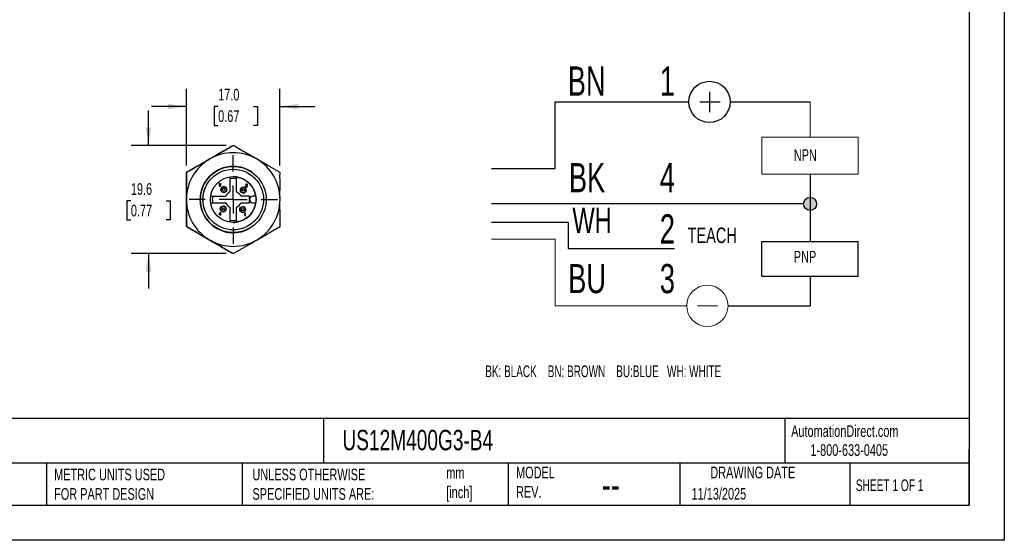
# Model space of a CAD drawing. Header units: millimetres. Extents: x 0 to 210, y 0 to 162.
# Tile 2 of 3: x 75 to 210, y 0 to 71. Entities that reach past the tile are written whole.
import ezdxf

# ---------------------------------------------------------------- set-up
doc = ezdxf.new("R2010")
doc.units = ezdxf.units.MM
doc.header["$LTSCALE"] = 0.75
doc.linetypes.add('CENTERX2', pattern=[20.32, 12.7, -2.54, 2.54, -2.54])
doc.layers.add('CENTER', color=40, linetype='CENTERX2')
doc.layers.add('DIMENSIONS', color=140, linetype='Continuous', lineweight=25)
doc.layers.add('TEXT', color=140, linetype='Continuous', lineweight=25)
doc.styles.add('SLDTEXTSTYLE0', font='TXT', dxfattribs={"width": 0.7})
doc.styles.add('SLDTEXTSTYLE1', font='TXT', dxfattribs={"width": 0.637778})
doc.styles.add('SLDTEXTSTYLE2', font='TXT', dxfattribs={"width": 0.65})
doc.dimstyles.new('SLDDIMSTYLE0', dxfattribs={"dimtxt": 1.618506, "dimasz": 2.4765, "dimexe": 0, "dimexo": 0.0625, "dimgap": 0.404626, "dimtad": 0, "dimtih": 1, "dimtoh": 1, "dimdec": 1, "dimlfac": 1.333333, "dimrnd": 1e-09, "dimzin": 12, "dimdsep": 46, "dimtxsty": 'SLDTEXTSTYLE0', "dimsah": 1, "dimcen": 0.09, "dimadec": 0, "dimazin": 3, "dimtfac": 1, "dimtdec": 1, "dimtmove": 0, "dimatfit": 0, "dimfxl": 0, "dimfrac": 2, "dimtolj": 1, "dimtzin": 12, "dimarcsym": 0})
doc.dimstyles.new('SLDDIMSTYLE1', dxfattribs={"dimtxt": 1.618506, "dimasz": 2.4765, "dimexe": 0, "dimexo": 0.0625, "dimgap": 0.404626, "dimtad": 0, "dimtih": 1, "dimtoh": 1, "dimdec": 1, "dimlfac": 1.333333, "dimrnd": 1e-09, "dimzin": 4, "dimdsep": 46, "dimtxsty": 'SLDTEXTSTYLE0', "dimsah": 1, "dimcen": 0.09, "dimadec": 0, "dimazin": 1, "dimtfac": 1, "dimtdec": 1, "dimtmove": 0, "dimatfit": 0, "dimfxl": 0, "dimfrac": 2, "dimtolj": 1, "dimtzin": 12, "dimarcsym": 0})

# ---------------------------------------------------------------- blocks, each defined once
blk = doc.blocks.new('SW_NOTE_0')
at = {"color": 0, "linetype": 'Continuous', "lineweight": 18, "insert": (0, 2.05), "char_height": 1.587, "attachment_point": 1, "style": 'SLDTEXTSTYLE0'}
blk.add_mtext('TEACH', dxfattribs=at)
blk = doc.blocks.new('SW_NOTE_0_1')
at = {"color": 0, "linetype": 'Continuous', "lineweight": 18, "insert": (0, 3.33), "char_height": 2.58, "attachment_point": 1, "style": 'SLDTEXTSTYLE0'}
blk.add_mtext('WH', dxfattribs=at)
blk = doc.blocks.new('SW_NOTE_0_2')
at = {"color": 0, "linetype": 'Continuous', "lineweight": 18, "insert": (0, 1.53), "char_height": 1.191, "attachment_point": 1, "style": 'SLDTEXTSTYLE0'}
blk.add_mtext('NPN', dxfattribs=at)
blk = doc.blocks.new('SW_NOTE_0_3')
at = {"color": 0, "linetype": 'Continuous', "lineweight": 18, "insert": (0, 1.53), "char_height": 1.191, "attachment_point": 1, "style": 'SLDTEXTSTYLE0'}
blk.add_mtext('PNP', dxfattribs=at)
blk = doc.blocks.new('SW_NOTE_0_4')
at = {"color": 0, "linetype": 'Continuous', "lineweight": 18, "insert": (0, 3.84), "char_height": 2.977, "attachment_point": 1, "style": 'SLDTEXTSTYLE0'}
blk.add_mtext('BN', dxfattribs=at)
blk = doc.blocks.new('SW_NOTE_0_5')
at = {"color": 0, "linetype": 'Continuous', "lineweight": 18, "insert": (0, 3.84), "char_height": 2.977, "attachment_point": 1, "style": 'SLDTEXTSTYLE0'}
blk.add_mtext('BK', dxfattribs=at)
blk = doc.blocks.new('SW_NOTE_0_6')
at = {"color": 0, "linetype": 'Continuous', "lineweight": 18, "insert": (0, 3.84), "char_height": 2.977, "attachment_point": 1, "style": 'SLDTEXTSTYLE0'}
blk.add_mtext('BU', dxfattribs=at)
blk = doc.blocks.new('SW_NOTE_0_7')
at = {"color": 0, "linetype": 'Continuous', "lineweight": 18, "insert": (0, 3.84), "char_height": 2.98, "attachment_point": 1, "style": 'SLDTEXTSTYLE0'}
blk.add_mtext('1', dxfattribs=at)
blk = doc.blocks.new('SW_NOTE_0_8')
at = {"color": 0, "linetype": 'Continuous', "lineweight": 18, "insert": (0, 3.84), "char_height": 2.98, "attachment_point": 1, "style": 'SLDTEXTSTYLE0'}
blk.add_mtext('4', dxfattribs=at)
blk = doc.blocks.new('SW_NOTE_0_9')
at = {"color": 0, "linetype": 'Continuous', "lineweight": 18, "insert": (0, 3.84), "char_height": 2.98, "attachment_point": 1, "style": 'SLDTEXTSTYLE0'}
blk.add_mtext('3', dxfattribs=at)
blk = doc.blocks.new('SW_NOTE_0_10')
at = {"layer": 'DIMENSIONS', "color": 0, "insert": (0, 1.53), "char_height": 1.1906, "attachment_point": 1, "style": 'SLDTEXTSTYLE1'}
blk.add_mtext('BK: BLACK    BN: BROWN    BU:BLUE   WH: WHITE', dxfattribs=at)
blk = doc.blocks.new('SW_NOTE_0_11')
at = {"color": 0, "linetype": 'Continuous', "lineweight": 18, "insert": (0, 3.84), "char_height": 2.98, "attachment_point": 1, "style": 'SLDTEXTSTYLE0'}
blk.add_mtext('2', dxfattribs=at)
blk = doc.blocks.new('Block14')
h = blk.add_hatch(color=256)
edge = h.paths.add_edge_path(flags=0)
edge.add_arc((132.4, 40.27), 0.669, 0, 360)
for p, q in [((122.13, 51.71), (122.13, 49.65)), ((106.38, 43.89), (106.38, 50.68)), ((106.38, 50.68), (120.02, 50.68)), ((121.15, 50.68), (123.21, 50.68)), ((124.24, 50.68), (132.4, 50.68)), ((99.87, 43.89), (106.38, 43.89)), ((132.4, 43.31), (132.4, 36.42)), ((131.73, 40.27), (99.87, 40.27)), ((107.69, 38.36), (99.87, 38.36)), ((107.69, 38.36), (107.69, 35.73)), ((127.48, 32.9), (127.48, 36.42)), ((127.48, 36.42), (137.31, 36.42)), ((137.31, 32.9), (137.31, 36.42)), ((107.69, 35.73), (118.57, 35.73)), ((127.48, 32.9), (137.31, 32.9)), ((132.4, 32.9), (132.4, 29.87)), ((124.02, 29.87), (132.4, 29.87))]:
    blk.add_line(p, q)
at = {"color": 7, "linetype": 'Continuous', "lineweight": 18}
for p, q in [((132.4, 50.68), (132.4, 47.07)), ((127.48, 43.31), (127.48, 47.07)), ((127.48, 47.07), (137.31, 47.07)), ((137.31, 43.31), (137.31, 47.07)), ((127.48, 43.31), (137.31, 43.31)), ((99.87, 36.66), (106.38, 36.66)), ((106.38, 36.66), (106.38, 29.87)), ((106.38, 29.87), (119.8, 29.87)), ((120.92, 29.87), (122.99, 29.87))]:
    blk.add_line(p, q, dxfattribs=at)
for centre, radius in [((122.13, 50.68), 2.11), ((132.4, 40.27), 0.669)]:
    blk.add_circle(centre, radius)
blk.add_circle((121.91, 29.87), 2.11, dxfattribs=at)
for name, p in [('SW_NOTE_0_4', (107.65, 50.46)), ('SW_NOTE_0_7', (117.05, 50.46)), ('SW_NOTE_0_2', (130.74, 44.32)), ('SW_NOTE_0_5', (107.76, 40.6)), ('SW_NOTE_0_8', (117.05, 40.6)), ('SW_NOTE_0_1', (108.12, 36.55)), ('SW_NOTE_0_11', (117.05, 35.37)), ('SW_NOTE_0', (119.89, 35.81)), ('SW_NOTE_0_3', (130.74, 33.95)), ('SW_NOTE_0_6', (107.69, 30.3)), ('SW_NOTE_0_9', (117.05, 30.3))]:
    blk.add_blockref(name, p, dxfattribs=at)
at = {"layer": 'DIMENSIONS', "color": 140}
blk.add_blockref('SW_NOTE_0_10', (99.23, 22.25), dxfattribs=at)
blk = doc.blocks.new('_D_6')
at = {"layer": 'DIMENSIONS'}
for p, q in [((92.99, 53.74), (92.99, 58.5)), ((103.57, 53.74), (90.61, 53.74)), ((90.59, 46.19), (90.04, 46.19)), ((90.04, 46.19), (90.04, 43.62)), ((95.4, 46.19), (95.94, 46.19)), ((95.94, 46.19), (95.94, 43.62)), ((90.04, 43.62), (90.59, 43.62)), ((95.94, 43.62), (95.4, 43.62)), ((103.57, 39.02), (90.61, 39.02)), ((92.99, 39.02), (92.99, 34.25))]:
    blk.add_line(p, q, dxfattribs=at)
for points in [[(92.99, 53.74), (93.37, 56.21), (92.61, 56.21)], [(92.99, 39.02), (92.61, 36.54), (93.37, 36.54)]]:
    blk.add_solid(points, dxfattribs=at)
at = {"layer": 'DIMENSIONS', "char_height": 1.587, "attachment_point": 1, "style": 'SLDTEXTSTYLE0'}
for s, insert in [('19.6', (90.59, 48.6)), ('0.77', (90.59, 45.67))]:
    blk.add_mtext(s, dxfattribs=dict(at, insert=insert))
blk = doc.blocks.new('_D_7')
at = {"layer": 'DIMENSIONS'}
for p, q in [((98.15, 51.01), (98.15, 61.42)), ((110.9, 51.01), (110.9, 61.42)), ((98.15, 59.04), (93.39, 59.04)), ((102.48, 59.04), (101.93, 59.04)), ((101.93, 59.04), (101.93, 56.47)), ((107.29, 59.04), (107.83, 59.04)), ((107.83, 59.04), (107.83, 56.47)), ((110.9, 59.04), (115.66, 59.04)), ((101.93, 56.47), (102.48, 56.47)), ((107.83, 56.47), (107.29, 56.47))]:
    blk.add_line(p, q, dxfattribs=at)
for points in [[(98.15, 59.04), (95.68, 59.42), (95.68, 58.66)], [(110.9, 59.04), (113.38, 58.66), (113.38, 59.42)]]:
    blk.add_solid(points, dxfattribs=at)
at = {"layer": 'DIMENSIONS', "char_height": 1.587, "attachment_point": 1, "style": 'SLDTEXTSTYLE0'}
for s, insert in [('17.0', (102.48, 61.45)), ('0.67', (102.48, 58.52))]:
    blk.add_mtext(s, dxfattribs=dict(at, insert=insert))
blk = doc.blocks.new('SW_CENTERMARKSYMBOL_0')
at = {"layer": 'CENTER', "color": 0}
for p, q in [((0, 3.81), (0, 6.03)), ((0, 0), (0, 1.91)), ((-3.81, 0), (-6.03, 0)), ((0, 0), (-1.91, 0)), ((0, 0), (0, -1.91)), ((0, 0), (1.91, 0)), ((3.81, 0), (6.03, 0)), ((0, -3.81), (0, -6.03))]:
    blk.add_line(p, q, dxfattribs=at)

msp = doc.modelspace()

# ---------------------------------------------------------------- linework, layer by layer
at = {"color": 7, "linetype": 'Continuous'}
for p, q in [((209.552, 161.927), (209.552, 0.002)), ((209.552, 0.002), (0.002, 0.002))]:
    msp.add_line(p, q, dxfattribs=at)
for p, q in [((104.527, 53.738), (104.526, 53.738)), ((98.151, 50.057), (98.152, 50.057)), ((104.528, 50.896), (104.527, 50.896)), ((104.53, 50.877), (104.53, 50.877)), ((102.611, 48.298), (102.658, 48.304)), ((102.611, 48.298), (102.612, 48.298)), ((102.623, 48.257), (102.611, 48.298)), ((102.658, 48.304), (102.612, 48.298)), ((102.612, 48.298), (102.623, 48.257)), ((102.63, 48.517), (102.617, 48.475)), ((102.617, 48.475), (102.63, 48.517)), ((102.617, 48.475), (102.664, 48.47)), ((102.617, 48.475), (102.617, 48.475)), ((102.664, 48.47), (102.617, 48.475)), ((102.654, 48.548), (102.63, 48.517)), ((102.63, 48.517), (102.654, 48.548)), ((102.63, 48.517), (102.63, 48.517)), ((102.654, 48.548), (102.686, 48.568)), ((102.686, 48.568), (102.654, 48.548)), ((102.654, 48.548), (102.654, 48.548)), ((102.658, 48.304), (102.658, 48.304)), ((102.668, 48.273), (102.658, 48.304)), ((102.664, 48.47), (102.671, 48.498)), ((102.664, 48.47), (102.664, 48.47)), ((102.685, 48.517), (102.671, 48.498)), ((102.685, 48.517), (102.726, 48.533)), ((102.725, 48.574), (102.686, 48.568)), ((102.686, 48.568), (102.725, 48.574)), ((102.686, 48.568), (102.686, 48.568)), ((102.707, 48.418), (102.702, 48.376)), ((102.702, 48.376), (102.707, 48.418)), ((102.702, 48.376), (102.733, 48.382)), ((102.702, 48.376), (102.702, 48.376)), ((102.714, 48.418), (102.707, 48.418)), ((102.707, 48.418), (102.707, 48.418)), ((102.739, 48.421), (102.714, 48.418)), ((102.714, 48.418), (102.739, 48.421)), ((102.725, 48.574), (102.753, 48.571)), ((102.725, 48.574), (102.725, 48.574)), ((102.767, 48.517), (102.726, 48.533)), ((102.767, 48.517), (102.726, 48.533)), ((102.733, 48.382), (102.761, 48.377)), ((102.761, 48.377), (102.733, 48.382)), ((102.776, 48.439), (102.739, 48.421)), ((102.739, 48.421), (102.776, 48.439)), ((102.739, 48.421), (102.739, 48.421)), ((102.753, 48.571), (102.779, 48.561)), ((102.761, 48.377), (102.784, 48.362)), ((102.761, 48.377), (102.761, 48.377)), ((102.784, 48.362), (102.761, 48.377)), ((102.767, 48.517), (102.783, 48.477)), ((102.767, 48.517), (102.767, 48.517)), ((102.783, 48.477), (102.767, 48.517)), ((102.776, 48.439), (102.783, 48.477)), ((102.776, 48.439), (102.783, 48.477)), ((102.776, 48.439), (102.776, 48.439)), ((102.801, 48.546), (102.779, 48.561)), ((102.779, 48.403), (102.801, 48.417)), ((102.809, 48.391), (102.779, 48.403)), ((102.783, 48.477), (102.783, 48.477)), ((102.784, 48.362), (102.799, 48.339)), ((102.784, 48.362), (102.784, 48.362)), ((102.799, 48.339), (102.784, 48.362)), ((102.799, 48.282), (102.784, 48.258)), ((102.784, 48.258), (102.799, 48.282)), ((102.799, 48.339), (102.804, 48.311)), ((102.799, 48.339), (102.799, 48.339)), ((102.804, 48.311), (102.799, 48.339)), ((102.804, 48.311), (102.799, 48.282)), ((102.799, 48.282), (102.804, 48.311)), ((102.799, 48.282), (102.799, 48.282)), ((102.801, 48.546), (102.817, 48.526)), ((102.817, 48.434), (102.801, 48.417)), ((102.804, 48.311), (102.804, 48.311)), ((102.809, 48.391), (102.832, 48.371)), ((102.817, 48.526), (102.827, 48.503)), ((102.817, 48.434), (102.83, 48.478)), ((102.827, 48.503), (102.83, 48.478)), ((102.846, 48.344), (102.832, 48.371)), ((102.842, 48.266), (102.851, 48.311)), ((102.846, 48.344), (102.851, 48.311)), ((104.079, 49.456), (104.079, 47.408)), ((104.979, 49.457), (104.979, 49.457)), ((104.979, 47.408), (104.979, 49.457)), ((104.979, 47.408), (104.979, 49.191)), ((106.236, 48.43), (106.225, 48.386)), ((106.225, 48.386), (106.236, 48.43)), ((106.225, 48.386), (106.272, 48.38)), ((106.225, 48.386), (106.225, 48.386)), ((106.272, 48.38), (106.225, 48.386)), ((106.236, 48.43), (106.261, 48.463)), ((106.261, 48.463), (106.236, 48.43)), ((106.236, 48.43), (106.236, 48.43)), ((106.298, 48.483), (106.261, 48.463)), ((106.261, 48.463), (106.297, 48.483)), ((106.261, 48.463), (106.261, 48.463)), ((106.272, 48.38), (106.277, 48.409)), ((106.272, 48.38), (106.272, 48.38)), ((106.292, 48.43), (106.277, 48.409)), ((106.292, 48.43), (106.314, 48.444)), ((106.345, 48.49), (106.297, 48.483)), ((106.297, 48.483), (106.298, 48.483)), ((106.298, 48.483), (106.345, 48.49)), ((106.348, 48.285), (106.312, 48.253)), ((106.312, 48.253), (106.348, 48.285)), ((106.314, 48.444), (106.344, 48.448)), ((106.344, 48.448), (106.371, 48.444)), ((106.371, 48.444), (106.344, 48.448)), ((106.392, 48.482), (106.345, 48.49)), ((106.345, 48.49), (106.345, 48.49)), ((106.374, 48.311), (106.348, 48.285)), ((106.348, 48.285), (106.374, 48.311)), ((106.348, 48.285), (106.348, 48.285)), ((106.371, 48.444), (106.393, 48.43)), ((106.371, 48.444), (106.371, 48.444)), ((106.393, 48.43), (106.371, 48.444)), ((106.374, 48.311), (106.392, 48.332)), ((106.374, 48.311), (106.392, 48.332)), ((106.374, 48.311), (106.374, 48.311)), ((106.429, 48.46), (106.392, 48.482)), ((106.408, 48.36), (106.392, 48.332)), ((106.392, 48.332), (106.408, 48.36)), ((106.392, 48.332), (106.392, 48.332)), ((106.393, 48.43), (106.408, 48.41)), ((106.393, 48.43), (106.393, 48.43)), ((106.408, 48.41), (106.393, 48.43)), ((106.397, 48.268), (106.423, 48.297)), ((106.408, 48.41), (106.413, 48.386)), ((106.408, 48.41), (106.408, 48.41)), ((106.413, 48.386), (106.408, 48.41)), ((106.413, 48.386), (106.408, 48.36)), ((106.408, 48.36), (106.413, 48.386)), ((106.408, 48.36), (106.408, 48.36)), ((106.413, 48.386), (106.413, 48.386)), ((106.423, 48.297), (106.44, 48.32)), ((106.429, 48.46), (106.452, 48.427)), ((106.451, 48.342), (106.44, 48.32)), ((106.451, 48.342), (106.459, 48.386)), ((106.459, 48.386), (106.452, 48.427)), ((102.623, 48.257), (102.623, 48.257)), ((102.623, 48.257), (102.648, 48.223)), ((102.648, 48.223), (102.623, 48.257)), ((102.648, 48.223), (102.684, 48.201)), ((102.648, 48.223), (102.648, 48.223)), ((102.684, 48.201), (102.648, 48.223)), ((102.683, 48.252), (102.668, 48.273)), ((102.683, 48.252), (102.703, 48.24)), ((102.684, 48.201), (102.728, 48.194)), ((102.684, 48.201), (102.684, 48.201)), ((102.728, 48.194), (102.684, 48.201)), ((102.729, 48.236), (102.703, 48.24)), ((102.728, 48.194), (102.761, 48.198)), ((102.728, 48.194), (102.728, 48.194)), ((102.76, 48.241), (102.729, 48.236)), ((102.729, 48.236), (102.76, 48.241)), ((102.784, 48.258), (102.76, 48.241)), ((102.76, 48.241), (102.784, 48.258)), ((102.76, 48.241), (102.76, 48.241)), ((102.761, 48.198), (102.791, 48.209)), ((102.784, 48.258), (102.784, 48.258)), ((102.791, 48.209), (102.816, 48.228)), ((102.816, 48.228), (102.842, 48.266)), ((103.248, 48.12), (103.247, 48.12)), ((103.247, 47.37), (103.248, 47.37)), ((104.979, 47.408), (104.979, 47.408)), ((105.898, 48.034), (105.898, 48.034)), ((105.898, 47.284), (105.898, 47.284)), ((106.225, 48.147), (106.22, 48.115)), ((106.22, 48.115), (106.225, 48.147)), ((106.22, 48.115), (106.465, 48.115)), ((106.22, 48.115), (106.22, 48.115)), ((106.225, 48.147), (106.237, 48.173)), ((106.237, 48.173), (106.225, 48.147)), ((106.225, 48.147), (106.225, 48.147)), ((106.254, 48.198), (106.237, 48.173)), ((106.237, 48.173), (106.254, 48.198)), ((106.237, 48.173), (106.237, 48.173)), ((106.254, 48.198), (106.278, 48.224)), ((106.278, 48.224), (106.254, 48.198)), ((106.254, 48.198), (106.254, 48.198)), ((106.312, 48.253), (106.278, 48.224)), ((106.278, 48.224), (106.312, 48.253)), ((106.278, 48.224), (106.278, 48.224)), ((106.281, 48.162), (106.302, 48.186)), ((106.465, 48.162), (106.281, 48.162)), ((106.302, 48.186), (106.322, 48.203)), ((106.312, 48.253), (106.312, 48.253)), ((106.322, 48.203), (106.356, 48.232)), ((106.356, 48.232), (106.397, 48.268)), ((106.465, 48.115), (106.465, 48.162)), ((101.45, 46.827), (103.498, 46.827)), ((101.45, 45.927), (103.498, 45.927)), ((106.742, 46.827), (105.56, 46.827)), ((105.56, 46.827), (105.56, 46.827)), ((105.56, 45.927), (106.742, 45.927)), ((105.56, 45.927), (105.56, 45.927)), ((106.742, 46.827), (106.742, 46.377)), ((106.742, 45.927), (106.742, 46.827)), ((106.742, 46.377), (106.742, 45.927)), ((107.192, 46.827), (107.193, 46.827)), ((107.192, 45.927), (107.193, 45.927)), ((107.61, 46.827), (107.193, 46.827)), ((107.193, 45.927), (107.61, 45.927)), ((102.801, 44.604), (102.624, 44.37)), ((102.624, 44.37), (102.801, 44.604)), ((102.624, 44.323), (102.624, 44.37)), ((102.624, 44.37), (102.624, 44.323)), ((102.624, 44.37), (102.624, 44.37)), ((102.624, 44.323), (102.791, 44.323)), ((102.624, 44.323), (102.624, 44.323)), ((102.682, 44.37), (102.791, 44.515)), ((102.791, 44.37), (102.682, 44.37)), ((102.791, 44.515), (102.791, 44.37)), ((102.791, 44.515), (102.791, 44.37)), ((102.791, 44.323), (102.791, 44.235)), ((102.791, 44.235), (102.791, 44.323)), ((102.801, 44.604), (102.838, 44.604)), ((102.801, 44.604), (102.801, 44.604)), ((102.838, 44.37), (102.838, 44.604)), ((102.885, 44.37), (102.838, 44.37)), ((102.838, 44.323), (102.885, 44.323)), ((102.838, 44.235), (102.838, 44.323)), ((102.885, 44.323), (102.885, 44.37)), ((103.162, 45.47), (103.161, 45.47)), ((103.161, 44.72), (103.162, 44.72)), ((104.079, 45.346), (104.079, 43.297)), ((104.979, 43.297), (104.979, 45.346)), ((104.979, 43.563), (104.979, 45.346)), ((104.979, 45.346), (104.979, 45.346)), ((105.812, 45.384), (105.811, 45.384)), ((105.811, 44.634), (105.812, 44.634)), ((106.119, 44.453), (106.083, 44.433)), ((106.083, 44.433), (106.119, 44.453)), ((106.083, 44.433), (106.083, 44.388)), ((106.083, 44.433), (106.083, 44.433)), ((106.083, 44.388), (106.083, 44.433)), ((106.083, 44.388), (106.106, 44.398)), ((106.083, 44.388), (106.083, 44.388)), ((106.106, 44.398), (106.132, 44.412)), ((106.151, 44.477), (106.119, 44.453)), ((106.119, 44.453), (106.151, 44.477)), ((106.119, 44.453), (106.119, 44.453)), ((106.132, 44.412), (106.157, 44.428)), ((106.176, 44.502), (106.151, 44.477)), ((106.151, 44.477), (106.176, 44.502)), ((106.151, 44.477), (106.151, 44.477)), ((106.157, 44.428), (106.176, 44.444)), ((106.193, 44.527), (106.176, 44.502)), ((106.176, 44.502), (106.193, 44.527)), ((106.176, 44.502), (106.176, 44.502)), ((106.176, 44.444), (106.176, 44.152)), ((106.176, 44.152), (106.176, 44.444)), ((106.223, 44.527), (106.193, 44.527)), ((106.193, 44.527), (106.193, 44.527)), ((106.223, 44.152), (106.223, 44.527)), ((102.791, 44.235), (102.838, 44.235)), ((102.791, 44.235), (102.791, 44.235)), ((104.979, 43.297), (104.979, 43.297)), ((106.176, 44.152), (106.223, 44.152)), ((106.176, 44.152), (106.176, 44.152)), ((98.151, 42.696), (98.152, 42.696)), ((104.527, 41.858), (104.528, 41.858)), ((104.53, 41.877), (104.53, 41.877))]:
    msp.add_line(p, q)
for centre, radius in [((104.53, 46.377), 4.5), ((104.53, 46.377), 4.125), ((104.53, 46.377), 3.112), ((103.247, 47.745), 0.394), ((103.248, 47.745), 0.375), ((103.248, 47.745), 0.158), ((105.898, 47.659), 0.394), ((105.898, 47.659), 0.375), ((105.898, 47.659), 0.158), ((103.161, 45.095), 0.394), ((103.162, 45.095), 0.375), ((103.162, 45.095), 0.158), ((105.811, 45.009), 0.394), ((105.812, 45.009), 0.375), ((105.812, 45.009), 0.158)]:
    msp.add_circle(centre, radius)
at = {"color": 179, "linetype": 'Continuous', "lineweight": 18}
msp.add_circle((104.541, 46.377), 4.123, dxfattribs=at)
for centre, radius, start, end in [((104.527, 46.377), 6.375, 60, 120), ((104.527, 46.377), 6.375, 120, 180), ((104.527, 46.377), 6.375, 0, 60), ((104.528, 46.377), 4.519, 90, 302.08174), ((104.53, 46.377), 4.5, 90, 270), ((104.528, 46.377), 4.519, 54.82992, 90), ((104.529, 46.377), 2.85, 80.91528, 99.08472), ((104.529, 46.377), 3.113, 81.68714, 90), ((104.529, 46.377), 3.112, 8.31286, 81.68714), ((103.247, 47.745), 0.375, 90, 270), ((103.247, 47.745), 0.394, 0, 90), ((103.247, 47.745), 0.394, 270, 0), ((104.529, 46.377), 1.125, 113.57818, 156.42184), ((104.529, 46.377), 1.125, 23.57816, 66.42182), ((104.529, 46.377), 1.125, 23.57816, 66.42182), ((105.898, 47.659), 0.375, 90, 270), ((105.898, 47.659), 0.394, 0, 90), ((105.898, 47.659), 0.394, 270, 0), ((104.527, 46.377), 6.375, 180, 240), ((104.529, 46.377), 2.85, 170.91528, 189.08472), ((104.529, 46.377), 1.125, 203.57816, 246.42182), ((104.529, 46.377), 3.112, 278.31286, 351.68714), ((104.529, 46.377), 1.125, 293.57816, 336.42182), ((104.529, 46.377), 1.125, 293.57816, 336.42182), ((107.192, 46.377), 0.45, 90, 180), ((107.192, 46.377), 0.45, 180, 270), ((107.193, 46.377), 0.45, 90, 270), ((104.53, 46.377), 3.112, 351.68714, 8.31286), ((104.527, 46.377), 6.375, 300, 0), ((103.161, 45.095), 0.375, 90, 270), ((103.161, 45.095), 0.394, 0, 90), ((103.161, 45.095), 0.394, 270, 0), ((105.811, 45.009), 0.375, 90, 270), ((105.811, 45.009), 0.394, 0, 90), ((105.811, 45.009), 0.394, 270, 0), ((104.529, 46.377), 2.85, 260.91528, 279.08472), ((104.529, 46.377), 3.113, 270, 278.31286), ((104.527, 46.377), 6.375, 240, 300)]:
    msp.add_arc(centre, radius, start, end)
for points, knots in [([(101.339, 51.898), (101.445, 51.959), (101.658, 52.082), (101.976, 52.265), (102.294, 52.449), (102.614, 52.634), (103.09, 52.909), (103.729, 53.278), (104.258, 53.583), (104.526, 53.738)], [0, 0, 0, 0, 0.0998699, 0.1991572, 0.2985231, 0.3986095, 0.5000296, 0.7462992, 1, 1, 1, 1]), ([(104.527, 53.738), (104.391, 53.66), (104.123, 53.505), (103.723, 53.274), (103.329, 53.046), (102.888, 52.792), (102.403, 52.511), (101.87, 52.204), (101.516, 52), (101.339, 51.898)], [0, 0, 0, 0, 0.1281054, 0.2536917, 0.3774056, 0.4999813, 0.6682211, 0.8339066, 1, 1, 1, 1]), ([(107.714, 51.898), (107.608, 51.959), (107.395, 52.082), (107.077, 52.265), (106.759, 52.449), (106.439, 52.634), (105.963, 52.909), (105.324, 53.278), (104.795, 53.583), (104.527, 53.738)], [0, 0, 0, 0, 0.0998699, 0.1991572, 0.2985231, 0.3986095, 0.5000296, 0.7462992, 1, 1, 1, 1]), ([(98.151, 50.057), (98.287, 50.136), (98.555, 50.29), (98.955, 50.521), (99.349, 50.749), (99.789, 51.004), (100.275, 51.283), (100.808, 51.591), (101.162, 51.795), (101.339, 51.898)], [0, 0, 0, 0, 0.1281054, 0.2536917, 0.3774056, 0.4999813, 0.6682211, 0.8339066, 1, 1, 1, 1]), ([(101.339, 51.898), (101.233, 51.836), (101.02, 51.713), (100.702, 51.53), (100.384, 51.346), (100.064, 51.161), (99.587, 50.887), (98.949, 50.517), (98.42, 50.212), (98.152, 50.057)], [0, 0, 0, 0, 0.0998699, 0.1991572, 0.2985231, 0.3986095, 0.5000296, 0.7462992, 1, 1, 1, 1]), ([(110.902, 50.057), (110.766, 50.136), (110.498, 50.29), (110.098, 50.521), (109.704, 50.749), (109.263, 51.004), (108.777, 51.283), (108.245, 51.591), (107.891, 51.795), (107.714, 51.898)], [0, 0, 0, 0, 0.1281054, 0.2536917, 0.3774056, 0.4999813, 0.6682211, 0.8339066, 1, 1, 1, 1]), ([(98.151, 46.377), (98.151, 46.5), (98.151, 46.745), (98.152, 47.112), (98.152, 47.48), (98.151, 47.85), (98.151, 48.399), (98.151, 49.137), (98.151, 49.748), (98.151, 50.057)], [0, 0, 0, 0, 0.0998699, 0.1991572, 0.2985231, 0.3986095, 0.5000296, 0.7462992, 1, 1, 1, 1]), ([(98.152, 50.057), (98.152, 49.901), (98.152, 49.591), (98.152, 49.13), (98.152, 48.674), (98.151, 48.166), (98.152, 47.605), (98.152, 46.99), (98.152, 46.581), (98.152, 46.377)], [0, 0, 0, 0, 0.1281054, 0.2536917, 0.3774056, 0.4999813, 0.6682211, 0.8339066, 1, 1, 1, 1]), ([(110.902, 46.377), (110.902, 46.5), (110.901, 46.745), (110.901, 47.112), (110.901, 47.48), (110.902, 47.85), (110.902, 48.399), (110.901, 49.137), (110.901, 49.748), (110.902, 50.057)], [0, 0, 0, 0, 0.0998699, 0.1991572, 0.2985231, 0.3986095, 0.5000296, 0.7462992, 1, 1, 1, 1]), ([(98.151, 42.696), (98.151, 42.853), (98.151, 43.162), (98.151, 43.624), (98.151, 44.079), (98.151, 44.588), (98.152, 45.149), (98.152, 45.764), (98.151, 46.172), (98.151, 46.377)], [0, 0, 0, 0, 0.1281054, 0.2536917, 0.3774056, 0.4999813, 0.6682211, 0.8339066, 1, 1, 1, 1]), ([(98.152, 46.377), (98.152, 46.254), (98.152, 46.009), (98.152, 45.641), (98.152, 45.274), (98.152, 44.904), (98.151, 44.354), (98.152, 43.617), (98.152, 43.006), (98.152, 42.696)], [0, 0, 0, 0, 0.0998699, 0.1991572, 0.2985231, 0.3986095, 0.5000296, 0.7462992, 1, 1, 1, 1]), ([(110.902, 42.696), (110.902, 42.853), (110.902, 43.162), (110.901, 43.624), (110.902, 44.079), (110.902, 44.588), (110.901, 45.149), (110.901, 45.764), (110.901, 46.172), (110.902, 46.377)], [0, 0, 0, 0, 0.1281054, 0.2536917, 0.3774056, 0.4999813, 0.6682211, 0.8339066, 1, 1, 1, 1]), ([(101.339, 40.856), (101.232, 40.917), (101.02, 41.04), (100.702, 41.224), (100.384, 41.408), (100.063, 41.592), (99.587, 41.867), (98.948, 42.236), (98.42, 42.541), (98.151, 42.696)], [0, 0, 0, 0, 0.09986987, 0.19915719, 0.29852314, 0.39860949, 0.50002963, 0.74629917, 1, 1, 1, 1]), ([(98.152, 42.696), (98.287, 42.618), (98.555, 42.463), (98.955, 42.232), (99.35, 42.005), (99.79, 41.75), (100.276, 41.47), (100.809, 41.163), (101.162, 40.958), (101.339, 40.856)], [0, 0, 0, 0, 0.1281054, 0.2536917, 0.3774056, 0.4999813, 0.6682211, 0.8339066, 1, 1, 1, 1]), ([(107.714, 40.856), (107.821, 40.917), (108.033, 41.04), (108.351, 41.224), (108.669, 41.408), (108.99, 41.592), (109.466, 41.867), (110.104, 42.236), (110.633, 42.541), (110.902, 42.696)], [0, 0, 0, 0, 0.0998699, 0.1991572, 0.2985231, 0.3986095, 0.5000296, 0.7462992, 1, 1, 1, 1]), ([(101.339, 40.856), (101.446, 40.794), (101.658, 40.672), (101.976, 40.489), (102.294, 40.305), (102.615, 40.119), (103.091, 39.844), (103.73, 39.476), (104.258, 39.171), (104.527, 39.016)], [0, 0, 0, 0, 0.0998699, 0.1991572, 0.2985231, 0.3986095, 0.5000296, 0.7462992, 1, 1, 1, 1]), ([(104.526, 39.016), (104.391, 39.094), (104.123, 39.249), (103.723, 39.479), (103.328, 39.707), (102.888, 39.961), (102.402, 40.242), (101.87, 40.55), (101.516, 40.754), (101.339, 40.856)], [0, 0, 0, 0, 0.1281054, 0.2536917, 0.3774056, 0.4999813, 0.6682211, 0.8339066, 1, 1, 1, 1]), ([(104.527, 39.016), (104.662, 39.094), (104.93, 39.249), (105.33, 39.479), (105.725, 39.707), (106.165, 39.961), (106.65, 40.242), (107.183, 40.55), (107.537, 40.754), (107.714, 40.856)], [0, 0, 0, 0, 0.12810541, 0.25369167, 0.37740559, 0.49998125, 0.66822107, 0.83390659, 1, 1, 1, 1])]:
    msp.add_open_spline(points, degree=3, knots=knots)
for points in [[(104.979, 49.457), (104.979, 49.364), (104.979, 49.276), (104.979, 49.191)], [(104.979, 43.563), (104.979, 43.478), (104.979, 43.389), (104.979, 43.297)]]:
    msp.add_open_spline(points, degree=3)
at = {"layer": 'TEXT'}
for p, q in [((204.787, 157.162), (204.787, 4.762)), ((204.787, 16.595), (4.762, 16.595)), ((116.819, 16.595), (116.819, 10.477)), ((179.682, 16.595), (179.682, 10.477)), ((204.787, 4.762), (204.787, 12.383)), ((204.787, 10.477), (4.762, 10.477)), ((79.113, 10.477), (79.113, 4.762)), ((105.748, 10.477), (105.748, 4.762)), ((141.976, 10.477), (141.976, 4.762)), ((165.349, 10.477), (165.349, 4.762)), ((188.512, 10.477), (188.512, 4.762)), ((4.762, 4.762), (204.787, 4.762))]:
    msp.add_line(p, q, dxfattribs=at)

# ---------------------------------------------------------------- block references
at = {"color": 7, "linetype": 'Continuous', "xscale": 1.333333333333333, "yscale": 1.333333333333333, "zscale": 1.333333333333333}
msp.add_blockref('Block14', (6.559, -7.916), dxfattribs=at)
at = {"layer": 'CENTER'}
msp.add_blockref('SW_CENTERMARKSYMBOL_0', (104.541, 46.377), dxfattribs=at)

# ---------------------------------------------------------------- texts
at = {"color": 179, "linetype": 'Continuous', "lineweight": 18, "char_height": 1.5875, "attachment_point": 1, "style": 'SLDTEXTSTYLE0'}
for s, insert in [('AutomationDirect.com', (180.521, 15.657)), ('1-800-633-0405', (183.144, 13.078))]:
    msp.add_mtext(s, dxfattribs=dict(at, insert=insert))
at = {"layer": 'TEXT'}
for s, insert, char_height, attachment_point, style in [('US12M400G3-B4', (119.406, 15.034), 2.77813, 1, 'SLDTEXTSTYLE0'), ('METRIC UNITS USED ^JFOR PART DESIGN', (80.14, 9.747), 1.5875, 1, 'SLDTEXTSTYLE0'), ('UNLESS OTHERWISE ^JSPECIFIED UNITS ARE:', (107.152, 9.747), 1.5875, 1, 'SLDTEXTSTYLE0'), ('mm^J[inch]', (133.548, 9.977), 1.5875, 1, 'SLDTEXTSTYLE0'), ('MODEL ^JREV.', (143.05, 10.023), 1.5875, 1, 'SLDTEXTSTYLE0'), ('DRAWING DATE', (175.294, 10.023), 1.5875, 2, 'SLDTEXTSTYLE0'), ('SHEET 1 OF 1', (189.331, 8.289), 1.5875, 1, 'SLDTEXTSTYLE2'), ('--', (154.723, 9.539), 3.9688, 1, 'SLDTEXTSTYLE0'), ('11/13/2025', (166.96, 7.129), 1.5875, 1, 'SLDTEXTSTYLE0')]:
    msp.add_mtext(s, dxfattribs=dict(at, insert=insert, char_height=char_height, attachment_point=attachment_point, style=style))

# ---------------------------------------------------------------- dimensions: what is measured, and where the dimension line sits
at = {"layer": 'DIMENSIONS'}
for base, p1, p2, angle, dimstyle, picture, middle in [((110.902, 59.041), (98.152, 50.057), (110.902, 50.057), 0, 'SLDDIMSTYLE1', '_D_7', (104.88, 59.041)), ((92.991, 39.016), (104.527, 53.738), (104.527, 39.016), 90, 'SLDDIMSTYLE0', '_D_6', (92.991, 46.194))]:
    dim = msp.add_linear_dim(base=base, p1=p1, p2=p2, angle=angle, dimstyle=dimstyle, dxfattribs=at)
    dim.commit()
    dim.dimension.update_dxf_attribs({"geometry": picture, "text_midpoint": middle, "dimtype": 160})

doc.saveas('drawing.dxf')
